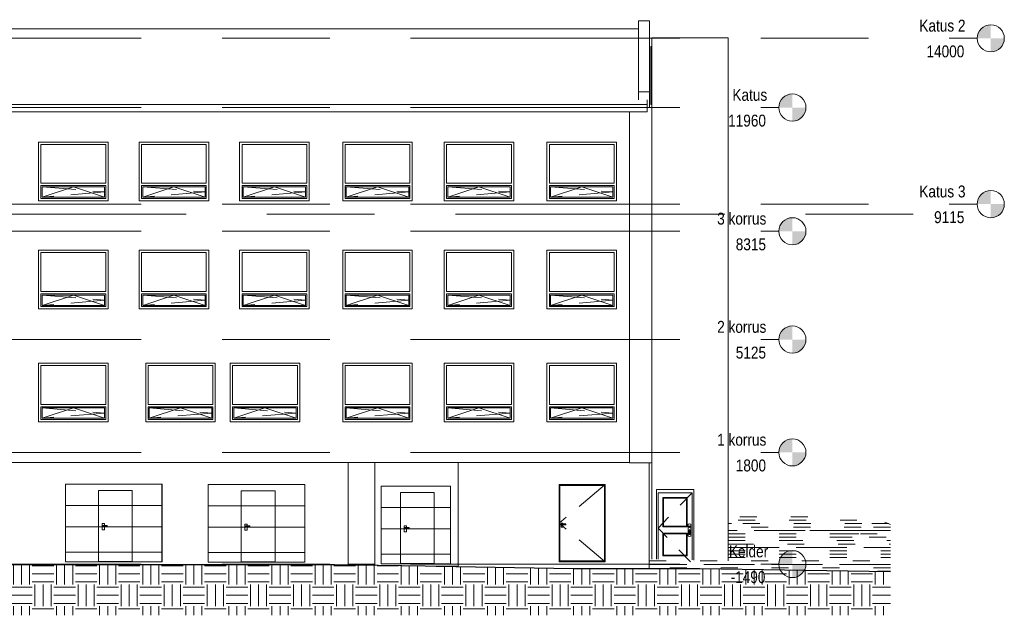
# Model space of a CAD drawing. Header units: millimetres. Extents: x -50720 to 257112, y -21425 to 36888.
# Tile 6 of 6: x 228094 to 257112, y 19340 to 36888. Entities that reach past the tile are written whole.
import ezdxf

# ---------------------------------------------------------------- set-up
doc = ezdxf.new("R2010")
doc.units = ezdxf.units.MM
doc.header["$LTSCALE"] = 500
doc.header["$MEASUREMENT"] = 0
for name, pattern in [('Centre', [31.75, 6.35, -4.7625, 15.875, -4.7625]), ('EST_Dash_1_1_', [2, 1, -1]), ('EST_Dash_1_2_', [3, 1, -2]), ('EST_Dash_2_1_', [3, 2, -1]), ('EST_Dash_3_1_', [4, 3, -1])]:
    doc.linetypes.add(name, pattern=pattern)
for name, color, linetype, lineweight in [('A-DOOR', 31, 'CONTINUOUS', 9), ('A-DOOR-FRAM', 31, 'CONTINUOUS', 25), ('A-DOOR-HDLN', 31, 'EST_Dash_2_1_', 9), ('A-FLOR-LEVL', 44, 'CONTINUOUS', 9), ('A-GLAZ', 151, 'CONTINUOUS', 9), ('A-GLAZ-HDLN', 1, 'EST_Dash_2_1_', 9), ('A-ROOF', 132, 'CONTINUOUS', 9), ('A-WALL', 113, 'CONTINUOUS', 9), ('C-BLDG-PADS', 91, 'CONTINUOUS', 9), ('C-TOPO', 7, 'CONTINUOUS', 9), ('C-TOPO-MAJR', 7, 'EST_Dash_3_1_', 9), ('C-TOPO-MINR', 7, 'EST_Dash_1_2_', 5)]:
    doc.layers.add(name, color=color, linetype=linetype, lineweight=lineweight)
doc.styles.add('Swis721 Cn BT', font='swissc.ttf', dxfattribs={"height": 346.224961})

# ---------------------------------------------------------------- blocks, each defined once
blk = doc.blocks.new('sma_D01 - 1360 x 2270mm 2-5678489-Section 2')
at = {"layer": 'A-DOOR'}
for p, q in [((-84599, 850), (-84599, -1420)), ((-84574, -1420), (-84574, 825)), ((-84574, 825), (-83264, 825)), ((-84574, 825), (-84574, -1400)), ((-83264, 825), (-84574, 825)), ((-83264, -1420), (-83264, 825)), ((-83264, -1400), (-83264, 825)), ((-84537, -282), (-84487, -282)), ((-84537, -402), (-84537, -282)), ((-84487, -282), (-84487, -307)), ((-84487, -402), (-84537, -402)), ((-84524, -307), (-84404, -307)), ((-84524, -332), (-84524, -307)), ((-84404, -332), (-84524, -332)), ((-84487, -332), (-84487, -402)), ((-84404, -332), (-84404, -307)), ((-84574, -1400), (-83264, -1400)), ((-84574, -1420), (-84574, -1400)), ((-84574, -1400), (-83264, -1400)), ((-83264, -1400), (-83264, -1420))]:
    blk.add_line(p, q, dxfattribs=at)
at = {"layer": 'A-DOOR-HDLN'}
for p in [(-83240, 850), (-83240, -1420)]:
    blk.add_line(p, (-84600, -285), dxfattribs=at)
blk = doc.blocks.new('SMA_Overhead-Sectional_3000mm _käiguuks 1000_0002 - 285 x 228mm-5067055-Section 2')
at = {"layer": 'A-DOOR'}
for p, q in [((-93967, 670), (-93967, -1420)), ((-92967, 670), (-93967, 670)), ((-92967, -1420), (-92967, 670)), ((-92092, 850), (-92092, -1430)), ((-92092, 225), (-94938, 225)), ((-92092, -400), (-94938, -400)), ((-93857, -310), (-93787, -310)), ((-93857, -490), (-93857, -310)), ((-93787, -490), (-93857, -490)), ((-93832, -360), (-93832, -390)), ((-93712, -360), (-93832, -360)), ((-93832, -390), (-93712, -390)), ((-93787, -310), (-93787, -360)), ((-93787, -390), (-93787, -490)), ((-93712, -390), (-93712, -360)), ((-92092, -1150), (-94938, -1150)), ((-93967, -1420), (-92967, -1420))]:
    blk.add_line(p, q, dxfattribs=at)
blk = doc.blocks.new('Walls 11 - Walls 11-5052964-Section 2')
at = {"layer": 'A-WALL'}
for p, q in [((-82254, 12419), (-82254, 14513)), ((-81936, 14513), (-82254, 14513)), ((-81936, 14513), (-81936, 12419)), ((-82254, 12192), (-82254, 12419)), ((-82254, 12419), (-81936, 12419)), ((-81936, 12419), (-81936, 11960))]:
    blk.add_line(p, q, dxfattribs=at)
blk = doc.blocks.new('sma_W2 - A-1_ 2050 x 1730mm Avatav-5377240-Section 2')
at = {"layer": 'A-GLAZ'}
for p, q in [((-84885.98038, 3215), (-84885.98038, 4360)), ((-84885.98038, 4360), (-82975.98038, 4360)), ((-82975.98038, 4360), (-82975.98038, 3215)), ((-82975.98038, 3215), (-84885.98038, 3215)), ((-84885.98038, 2770), (-84885.98038, 3145)), ((-84885.98038, 3145), (-82975.98038, 3145)), ((-84850.98038, 2805), (-84850.98038, 3110)), ((-84850.98038, 3110), (-83010.98038, 3110)), ((-83010.98038, 3110), (-83010.98038, 2805)), ((-82975.98038, 3145), (-82975.98038, 2770)), ((-82975.98038, 2770), (-84885.98038, 2770)), ((-83010.98038, 2805), (-84850.98038, 2805))]:
    blk.add_line(p, q, dxfattribs=at)
at = {"layer": 'A-GLAZ-HDLN'}
for p, q in [((-84850.98038, 3110), (-83010.98038, 2957.5)), ((-83930.98038, 3110), (-84850.98038, 2805)), ((-83010.98038, 2957.5), (-84850.98038, 2805)), ((-83010.98038, 2805), (-83930.98038, 3110))]:
    blk.add_line(p, q, dxfattribs=at)
blk = doc.blocks.new('M_Door-Exterior-Single-Two_Lite - Valisuks 1000x2100-5521620-Section 2')
at = {"layer": 'A-DOOR', "linetype": 'EST_Dash_1_1_', "lineweight": 5}
for p in [(-80680, 610), (-80723, -1429)]:
    blk.add_line(p, (-81680, -432), dxfattribs=at)
at = {"layer": 'A-DOOR'}
for p, q in [((-80680, 610), (-81680, 610)), ((-81680, 610), (-81680, -1349)), ((-80680, -1370), (-80680, 610)), ((-81538, 468), (-81538, -398)), ((-80822, 468), (-81538, 468)), ((-81518, -378), (-81518, 448)), ((-81518, 448), (-80842, 448)), ((-80842, 448), (-80842, -378)), ((-80822, -398), (-80822, 468)), ((-81538, -398), (-80822, -398)), ((-80842, -378), (-81518, -378)), ((-81538, -582), (-81538, -1248)), ((-80822, -582), (-81538, -582)), ((-81518, -1228), (-81518, -602)), ((-81518, -602), (-80842, -602)), ((-80842, -602), (-80842, -1228)), ((-80822, -1248), (-80822, -582)), ((-81538, -1248), (-80822, -1248)), ((-80842, -1228), (-81518, -1228))]:
    blk.add_line(p, q, dxfattribs=at)
at = {"layer": 'A-DOOR', "lineweight": 5}
for p, q in [((-80796, -315), (-80796, -665)), ((-80766, -503), (-80766, -601)), ((-80749, -485), (-80762, -485)), ((-80746, -601), (-80746, -503)), ((-80716, -665), (-80716, -315)), ((-80762, -619), (-80749, -619))]:
    blk.add_line(p, q, dxfattribs=at)
at = {"layer": 'A-DOOR', "lineweight": 5, "flags": 128}
for points in [[(-80766, -489), (-80766, -489), (-80766, -489), (-80766, -489), (-80766, -489), (-80766, -489), (-80766, -489), (-80766, -489), (-80766, -490), (-80766, -490), (-80766, -490), (-80766, -490), (-80766, -490), (-80766, -491), (-80766, -491), (-80766, -491), (-80766, -492), (-80766, -492), (-80766, -492), (-80766, -493), (-80766, -493), (-80766, -493), (-80766, -494), (-80766, -494), (-80766, -495), (-80766, -495), (-80766, -496), (-80766, -496), (-80766, -497), (-80766, -497), (-80766, -498), (-80766, -498), (-80766, -499), (-80766, -499), (-80766, -500), (-80766, -500), (-80766, -501), (-80766, -501), (-80766, -502), (-80766, -503), (-80766, -503)], [(-80746, -503), (-80746, -502), (-80746, -502), (-80746, -501), (-80746, -500), (-80746, -500), (-80746, -499), (-80746, -499), (-80746, -498), (-80746, -498), (-80746, -497), (-80746, -497), (-80746, -496), (-80746, -496), (-80746, -495), (-80746, -495), (-80746, -494), (-80746, -494), (-80746, -494), (-80746, -493), (-80746, -493), (-80746, -492), (-80746, -492), (-80746, -492), (-80746, -491), (-80746, -491), (-80746, -491), (-80746, -490), (-80746, -490), (-80746, -490), (-80746, -490), (-80746, -490), (-80746, -489), (-80746, -489), (-80746, -489), (-80746, -489), (-80746, -489), (-80746, -489), (-80746, -489), (-80746, -489)], [(-80766, -601), (-80766, -602), (-80766, -603), (-80766, -603), (-80766, -604), (-80766, -604), (-80766, -605), (-80766, -605), (-80766, -606), (-80766, -606), (-80766, -607), (-80766, -607), (-80766, -608), (-80766, -608), (-80766, -609), (-80766, -609), (-80766, -610), (-80766, -610), (-80766, -611), (-80766, -611), (-80766, -611), (-80766, -612), (-80766, -612), (-80766, -613), (-80766, -613), (-80766, -613), (-80766, -613), (-80766, -614), (-80766, -614), (-80766, -614), (-80766, -614), (-80766, -615), (-80766, -615), (-80766, -615), (-80766, -615), (-80766, -615), (-80766, -615), (-80766, -615), (-80766, -615), (-80766, -615)], [(-80746, -615), (-80746, -615), (-80746, -615), (-80746, -615), (-80746, -615), (-80746, -615), (-80746, -615), (-80746, -615), (-80746, -615), (-80746, -615), (-80746, -614), (-80746, -614), (-80746, -614), (-80746, -614), (-80746, -613), (-80746, -613), (-80746, -613), (-80746, -612), (-80746, -612), (-80746, -612), (-80746, -611), (-80746, -611), (-80746, -610), (-80746, -610), (-80746, -609), (-80746, -609), (-80746, -609), (-80746, -608), (-80746, -608), (-80746, -607), (-80746, -607), (-80746, -606), (-80746, -605), (-80746, -605), (-80746, -604), (-80746, -604), (-80746, -603), (-80746, -603), (-80746, -602), (-80746, -602), (-80746, -601)]]:
    blk.add_lwpolyline(points, dxfattribs=at)
at = {"layer": 'A-DOOR', "lineweight": 5}
for centre, radius, start, end in [((-80756, -396), 90.1, 63.6528, 116.3472), ((-80756, -391), 19, 360, 180), ((-80756, -391), 19, 180, 360), ((-80762, -489), 3.57, 90, 180), ((-80762, -491), 3.57, 180, 225), ((-80749, -489), 3.57, 360, 90), ((-80749, -491), 3.57, 315, 0), ((-80756, -584), 90.1, 243.6528, 296.3472), ((-80762, -613), 3.57, 120, 180), ((-80762, -615), 3.57, 180, 270), ((-80749, -615), 3.57, 270, 0), ((-80749, -613), 3.57, 0, 60)]:
    blk.add_arc(centre, radius, start, end, dxfattribs=at)
at = {"layer": 'A-DOOR'}
for points, knots in [([(-81536, 466), (-81536, 466), (-81536, 466), (-81536, 467), (-81537, 467), (-81537, 467), (-81537, 467), (-81537, 467), (-81537, 468), (-81537, 468), (-81537, 468), (-81538, 468), (-81538, 468), (-81538, 468)], [0, 0, 0, 0, 0.166667, 0.25, 0.333333, 0.375, 0.416667, 0.5, 0.583333, 0.666667, 0.75, 0.833333, 1, 1, 1, 1]), ([(-81518, 448), (-81518, 448), (-81518, 448), (-81518, 448), (-81518, 449), (-81519, 449), (-81519, 449), (-81519, 450), (-81520, 450), (-81520, 450), (-81520, 451), (-81521, 451), (-81521, 452), (-81522, 453), (-81523, 453)], [0, 0, 0, 0, 0.166667, 0.25, 0.333333, 0.416667, 0.458333, 0.5, 0.583333, 0.666667, 0.708333, 0.75, 0.833333, 1, 1, 1, 1]), ([(-80837, 453), (-80837, 453), (-80838, 452), (-80838, 451), (-80839, 451), (-80839, 450), (-80840, 450), (-80840, 450), (-80840, 449), (-80841, 449), (-80841, 449), (-80841, 448), (-80841, 448), (-80842, 448), (-80842, 448)], [-1, -1, -1, -1, -0.833333, -0.75, -0.666667, -0.625, -0.583333, -0.5, -0.458333, -0.416667, -0.333333, -0.25, -0.166667, 0, 0, 0, 0]), ([(-80822, 468), (-80822, 468), (-80822, 468), (-80822, 468), (-80822, 468), (-80822, 468), (-80822, 467), (-80822, 467), (-80822, 467), (-80823, 467), (-80823, 467), (-80823, 466), (-80823, 466), (-80824, 466)], [-1, -1, -1, -1, -0.833333, -0.75, -0.666667, -0.583333, -0.5, -0.416667, -0.375, -0.333333, -0.25, -0.166667, 0, 0, 0, 0]), ([(-81536, -396), (-81536, -396), (-81536, -396), (-81536, -397), (-81537, -397), (-81537, -397), (-81537, -397), (-81537, -397), (-81537, -398), (-81537, -398), (-81537, -398), (-81538, -398), (-81538, -398), (-81538, -398)], [0, 0, 0, 0, 0.166667, 0.25, 0.333333, 0.375, 0.416667, 0.5, 0.583333, 0.666667, 0.75, 0.833333, 1, 1, 1, 1]), ([(-81518, -378), (-81518, -378), (-81518, -378), (-81518, -378), (-81518, -379), (-81519, -379), (-81519, -379), (-81519, -380), (-81520, -380), (-81520, -380), (-81520, -381), (-81521, -381), (-81521, -382), (-81522, -383), (-81523, -383)], [0, 0, 0, 0, 0.166667, 0.25, 0.333333, 0.416667, 0.458333, 0.5, 0.583333, 0.666667, 0.708333, 0.75, 0.833333, 1, 1, 1, 1]), ([(-80842, -378), (-80842, -378), (-80841, -378), (-80841, -378), (-80841, -379), (-80841, -379), (-80840, -379), (-80840, -380), (-80840, -380), (-80839, -380), (-80839, -381), (-80838, -381), (-80838, -382), (-80837, -383), (-80837, -383)], [0, 0, 0, 0, 0.166667, 0.25, 0.333333, 0.416667, 0.458333, 0.5, 0.583333, 0.666667, 0.708333, 0.75, 0.833333, 1, 1, 1, 1]), ([(-80824, -396), (-80823, -396), (-80823, -396), (-80823, -397), (-80823, -397), (-80822, -397), (-80822, -397), (-80822, -397), (-80822, -398), (-80822, -398), (-80822, -398), (-80822, -398), (-80822, -398), (-80822, -398)], [0, 0, 0, 0, 0.166667, 0.25, 0.333333, 0.375, 0.416667, 0.5, 0.583333, 0.666667, 0.75, 0.833333, 1, 1, 1, 1]), ([(-81536, -584), (-81536, -584), (-81536, -584), (-81536, -583), (-81537, -583), (-81537, -583), (-81537, -583), (-81537, -583), (-81537, -582), (-81537, -582), (-81537, -582), (-81538, -582), (-81538, -582), (-81538, -582)], [0, 0, 0, 0, 0.166667, 0.25, 0.333333, 0.375, 0.416667, 0.5, 0.583333, 0.666667, 0.75, 0.833333, 1, 1, 1, 1]), ([(-81518, -602), (-81518, -602), (-81518, -602), (-81518, -602), (-81518, -601), (-81519, -601), (-81519, -601), (-81519, -600), (-81520, -600), (-81520, -600), (-81520, -599), (-81521, -599), (-81521, -598), (-81522, -597), (-81523, -597)], [0, 0, 0, 0, 0.166667, 0.25, 0.333333, 0.416667, 0.458333, 0.5, 0.583333, 0.666667, 0.708333, 0.75, 0.833333, 1, 1, 1, 1]), ([(-80837, -597), (-80837, -597), (-80838, -598), (-80838, -599), (-80839, -599), (-80839, -600), (-80840, -600), (-80840, -600), (-80840, -601), (-80841, -601), (-80841, -601), (-80841, -602), (-80841, -602), (-80842, -602), (-80842, -602)], [-1, -1, -1, -1, -0.833333, -0.75, -0.666667, -0.625, -0.583333, -0.5, -0.458333, -0.416667, -0.333333, -0.25, -0.166667, 0, 0, 0, 0]), ([(-80822, -582), (-80822, -582), (-80822, -582), (-80822, -582), (-80822, -582), (-80822, -582), (-80822, -583), (-80822, -583), (-80822, -583), (-80823, -583), (-80823, -583), (-80823, -584), (-80823, -584), (-80824, -584)], [-1, -1, -1, -1, -0.833333, -0.75, -0.666667, -0.583333, -0.5, -0.416667, -0.375, -0.333333, -0.25, -0.166667, 0, 0, 0, 0]), ([(-81536, -1246), (-81536, -1246), (-81536, -1246), (-81536, -1247), (-81537, -1247), (-81537, -1247), (-81537, -1247), (-81537, -1247), (-81537, -1248), (-81537, -1248), (-81537, -1248), (-81538, -1248), (-81538, -1248), (-81538, -1248)], [0, 0, 0, 0, 0.166667, 0.25, 0.333333, 0.375, 0.416667, 0.5, 0.583333, 0.666667, 0.75, 0.833333, 1, 1, 1, 1]), ([(-81518, -1228), (-81518, -1228), (-81518, -1228), (-81518, -1228), (-81518, -1229), (-81519, -1229), (-81519, -1229), (-81519, -1230), (-81520, -1230), (-81520, -1230), (-81520, -1231), (-81521, -1231), (-81521, -1232), (-81522, -1233), (-81523, -1233)], [0, 0, 0, 0, 0.166667, 0.25, 0.333333, 0.416667, 0.458333, 0.5, 0.583333, 0.666667, 0.708333, 0.75, 0.833333, 1, 1, 1, 1]), ([(-80842, -1228), (-80842, -1228), (-80841, -1228), (-80841, -1228), (-80841, -1229), (-80841, -1229), (-80840, -1229), (-80840, -1230), (-80840, -1230), (-80839, -1230), (-80839, -1231), (-80838, -1231), (-80838, -1232), (-80837, -1233), (-80837, -1233)], [0, 0, 0, 0, 0.166667, 0.25, 0.333333, 0.416667, 0.458333, 0.5, 0.583333, 0.666667, 0.708333, 0.75, 0.833333, 1, 1, 1, 1]), ([(-80824, -1246), (-80823, -1246), (-80823, -1246), (-80823, -1247), (-80823, -1247), (-80822, -1247), (-80822, -1247), (-80822, -1247), (-80822, -1248), (-80822, -1248), (-80822, -1248), (-80822, -1248), (-80822, -1248), (-80822, -1248)], [0, 0, 0, 0, 0.166667, 0.25, 0.333333, 0.375, 0.416667, 0.5, 0.583333, 0.666667, 0.75, 0.833333, 1, 1, 1, 1])]:
    blk.add_open_spline(points, degree=3, knots=knots, dxfattribs=at)
at = {"layer": 'A-DOOR-FRAM', "lineweight": 9}
for p, q in [((-81680, 610), (-81680, -1349)), ((-81680, 610), (-80680, 610)), ((-80680, 610), (-80680, -1370))]:
    blk.add_line(p, q, dxfattribs=at)
blk = doc.blocks.new('SMA_Overhead-Sectional_3000mm _käiguuks 1000_0002 - Tostuks 200 x 228mm-5522331-Section 2')
at = {"layer": 'A-DOOR'}
for p, q in [((-89276, 620), (-89276, -1470)), ((-88276, 620), (-89276, 620)), ((-88276, -1470), (-88276, 620)), ((-87801, 800), (-87801, -1480)), ((-87801, 175), (-89846, 175)), ((-87801, -450), (-89846, -450)), ((-89166, -360), (-89096, -360)), ((-89166, -540), (-89166, -360)), ((-89096, -540), (-89166, -540)), ((-89141, -410), (-89141, -440)), ((-89021, -410), (-89141, -410)), ((-89141, -440), (-89021, -440)), ((-89096, -360), (-89096, -410)), ((-89096, -440), (-89096, -540)), ((-89021, -440), (-89021, -410)), ((-87801, -1200), (-89846, -1200)), ((-89276, -1470), (-88276, -1470))]:
    blk.add_line(p, q, dxfattribs=at)
blk = doc.blocks.new('Level - 1_0 Level Head-243036-Section 2')
at = {"layer": 'A-FLOR-LEVL'}
h = blk.add_hatch(color=256, dxfattribs=at)
edge = h.paths.add_edge_path(flags=0)
edge.add_line((-77723, 1800), (-78123, 1800))
edge.add_arc((-77723, 1800), 400, 90, 180, ccw=False)
edge.add_line((-77723, 2200), (-77723, 1800))
h = blk.add_hatch(color=256, dxfattribs=at)
edge = h.paths.add_edge_path(flags=0)
edge.add_line((-77723, 1400), (-77723, 1800))
edge.add_line((-77723, 1800), (-77323, 1800))
edge.add_arc((-77723, 1800), 400, 270, 360, ccw=False)
blk.add_circle((-77723, 1800), 400, dxfattribs=at)

msp = doc.modelspace()

# ---------------------------------------------------------------- hatches: boundary and pattern name
at = {"layer": 'C-TOPO', "lineweight": 5}
h = msp.add_hatch(dxfattribs=at)
h.set_pattern_fill('FP_3', color=256, style=0, pattern_type=2)
h.set_pattern_definition([(0, (217669.1, 28579.95), (635, 635), [635, -635]), (0, (217669.1, 28818.1), (635, 635), [635, -635]), (0, (217669.1, 29056.2), (635, 635), [635, -635]), (90, (217748.47, 29135.6), (-635, 635), [635, -635]), (90, (217986.6, 29135.6), (-635, 635), [635, -635]), (90, (218224.7, 29135.6), (-635, 635), [635, -635])])
h.paths.add_polyline_path([(253755, 19340), (253755, 20635), (248135, 20715), (244416, 20717), (237285, 20840), (229311, 20834), (225507, 20830), (225507, 19340), (250699, 19340)], flags=0)

# ---------------------------------------------------------------- linework, layer by layer
at = {"layer": 'A-FLOR-LEVL', "linetype": 'Centre'}
for p, q in [((202310, 36340), (256312, 36340)), ((202310, 34300), (250467, 34300)), ((202310, 31455), (256312, 31455)), ((254430, 31155), (202310, 31155)), ((202310, 30655), (250467, 30655)), ((202310, 27465), (250467, 27465)), ((202310, 24140), (250467, 24140)), ((202310, 20850), (250467, 20850))]:
    msp.add_line(p, q, dxfattribs=at)
at = {"layer": 'A-ROOF'}
for p, q in [((246336, 36615), (220737, 36615)), ((246694, 34387), (246694, 36100)), ((246694, 36100), (246724, 36100)), ((246694, 35887), (246724, 35887)), ((225864, 34389), (246586, 34389)), ((246586, 34532), (246586, 34177)), ((246694, 34387), (246724, 34387)), ((246586, 34177), (225864, 34177))]:
    msp.add_line(p, q, dxfattribs=at)
at = {"layer": 'A-WALL'}
for p, q in [((248974, 36350), (246724, 36350)), ((246724, 36350), (246724, 20993)), ((248974, 20946), (248974, 36350)), ((246586, 34300), (246724, 34300)), ((246064, 23835), (246064, 34177)), ((228651, 31555), (228651, 33285)), ((228651, 33285), (230701, 33285)), ((230701, 33285), (230701, 31555)), ((231614, 31555), (231614, 33285)), ((231614, 33285), (233664, 33285)), ((233664, 33285), (233664, 31555)), ((234577, 31555), (234577, 33285)), ((234577, 33285), (236627, 33285)), ((236627, 33285), (236627, 31555)), ((237614, 31555), (237614, 33285)), ((237614, 33285), (239664, 33285)), ((239664, 33285), (239664, 31555)), ((240604, 31555), (240604, 33285)), ((240604, 33285), (242654, 33285)), ((242654, 33285), (242654, 31555)), ((243634, 31555), (243634, 33285)), ((243634, 33285), (245684, 33285)), ((245684, 33285), (245684, 31555)), ((230701, 31555), (228651, 31555)), ((233664, 31555), (231614, 31555)), ((236627, 31555), (234577, 31555)), ((239664, 31555), (237614, 31555)), ((242654, 31555), (240604, 31555)), ((245684, 31555), (243634, 31555)), ((228651, 28365), (228651, 30095)), ((228651, 30095), (230701, 30095)), ((230701, 30095), (230701, 28365)), ((231614, 28365), (231614, 30095)), ((231614, 30095), (233664, 30095)), ((233664, 30095), (233664, 28365)), ((234577, 28365), (234577, 30095)), ((234577, 30095), (236627, 30095)), ((236627, 30095), (236627, 28365)), ((237614, 28365), (237614, 30095)), ((237614, 30095), (239664, 30095)), ((239664, 30095), (239664, 28365)), ((240604, 28365), (240604, 30095)), ((240604, 30095), (242654, 30095)), ((242654, 30095), (242654, 28365)), ((243634, 28365), (243634, 30095)), ((243634, 30095), (245684, 30095)), ((245684, 30095), (245684, 28365)), ((230701, 28365), (228651, 28365)), ((233664, 28365), (231614, 28365)), ((236627, 28365), (234577, 28365)), ((239664, 28365), (237614, 28365)), ((242654, 28365), (240604, 28365)), ((245684, 28365), (243634, 28365)), ((228651, 25040), (228651, 26770)), ((228651, 26770), (230701, 26770)), ((230701, 26770), (230701, 25040)), ((231807, 25040), (231807, 26770)), ((231807, 26770), (233857, 26770)), ((233857, 26770), (233857, 25040)), ((234297, 25040), (234297, 26770)), ((234297, 26770), (236347, 26770)), ((236347, 26770), (236347, 25040)), ((237614, 25040), (237614, 26770)), ((237614, 26770), (239664, 26770)), ((239664, 26770), (239664, 25040)), ((240604, 25040), (240604, 26770)), ((240604, 26770), (242654, 26770)), ((242654, 26770), (242654, 25040)), ((243634, 25040), (243634, 26770)), ((243634, 26770), (245684, 26770)), ((245684, 26770), (245684, 25040)), ((230701, 25040), (228651, 25040)), ((233857, 25040), (231807, 25040)), ((236347, 25040), (234297, 25040)), ((239664, 25040), (237614, 25040)), ((242654, 25040), (240604, 25040)), ((245684, 25040), (243634, 25040)), ((225560, 23840), (246064, 23840)), ((237772, 20832), (237772, 23840)), ((238561, 23840), (238561, 20818)), ((241012, 20790), (241012, 23840)), ((246724, 23835), (246064, 23835)), ((246649, 23835), (246649, 20850)), ((229442, 20920), (229442, 23200)), ((229442, 23200), (232292, 23200)), ((232288, 20920), (232288, 23200)), ((232288, 20920), (232288, 23200)), ((232291, 23200), (232291, 20920)), ((232292, 23200), (232292, 20920)), ((233652, 20910), (233652, 23190)), ((233652, 23190), (236502, 23190)), ((236498, 20910), (236498, 23190)), ((236499, 20910), (236499, 23190)), ((236501, 23190), (236501, 20910)), ((236502, 23190), (236502, 20910)), ((238745, 20860), (238745, 23140)), ((238745, 23140), (240794, 23140)), ((240790, 20860), (240790, 23140)), ((240794, 23140), (240794, 20860)), ((243991, 20920), (243991, 23190)), ((243991, 23190), (245351, 23190)), ((245351, 23190), (245351, 20920)), ((246860, 20990), (246860, 23050)), ((246860, 23050), (247960, 23050)), ((247960, 23050), (247960, 20967)), ((232292, 20920), (229442, 20920)), ((236502, 20910), (233652, 20910)), ((245351, 20920), (243991, 20920)), ((240794, 20860), (238745, 20860)), ((240195, 20790), (241012, 20790)), ((241012, 20850), (246649, 20850))]:
    msp.add_line(p, q, dxfattribs=at)
at = {"layer": 'C-BLDG-PADS'}
for p, q in [((237772, 20850), (238561, 20850)), ((241012, 20790), (241012, 20776)), ((246649, 20850), (246649, 20716))]:
    msp.add_line(p, q, dxfattribs=at)
at = {"layer": 'C-TOPO'}
for p, q in [((253755, 22020), (253596, 22083)), ((232693, 20837), (225507, 20831)), ((232693, 20837), (237285, 20840)), ((236778, 20840), (232693, 20837)), ((236778, 20840), (236771, 20840)), ((236778, 20840), (236973, 20849)), ((236778, 20840), (236784, 20840)), ((236778, 20840), (237285, 20840)), ((237285, 20840), (240040, 20793)), ((237772, 20832), (237874, 20830)), ((237874, 20830), (237772, 20832)), ((240365, 20787), (240040, 20793)), ((240365, 20787), (244416, 20717)), ((248135, 20715), (244416, 20717)), ((248135, 20715), (253755, 20635))]:
    msp.add_line(p, q, dxfattribs=at)
at = {"layer": 'C-TOPO', "lineweight": 25}
for p, q in [((225507, 20831), (232693, 20837)), ((232693, 20837), (237285, 20840)), ((237285, 20840), (240040, 20793)), ((240040, 20793), (240365, 20787)), ((240365, 20787), (244416, 20717)), ((244416, 20717), (248135, 20715)), ((248135, 20715), (253755, 20635))]:
    msp.add_line(p, q, dxfattribs=at)
at = {"layer": 'C-TOPO-MAJR'}
for p, q in [((252884, 21840), (251239, 21840)), ((253755, 21840), (252884, 21840)), ((248974, 21340), (253755, 21340)), ((237285, 20840), (237373, 20840))]:
    msp.add_line(p, q, dxfattribs=at)
at = {"layer": 'C-TOPO-MAJR', "flags": 128}
for points in [[(251239, 21840), (251226, 21840), (251223, 21840), (248974, 21840)], [(228501, 20840), (236778, 20840), (237285, 20840)], [(253755, 20840), (250770, 20840), (246649, 20840)]]:
    msp.add_lwpolyline(points, dxfattribs=at)
at = {"layer": 'C-TOPO-MINR'}
for p, q in [((251320, 22240), (248974, 22240)), ((252771, 22140), (248974, 22140)), ((252911, 22040), (249070, 22040)), ((252897, 21940), (250155, 21940)), ((253755, 21940), (252897, 21940)), ((253704, 22040), (252911, 22040)), ((250675, 21540), (253652, 21540)), ((252132, 21640), (253127, 21640)), ((252324, 21740), (252870, 21740)), ((252870, 21740), (253755, 21740)), ((253127, 21640), (253755, 21640)), ((253652, 21540), (253755, 21540)), ((248974, 21240), (253755, 21240)), ((249218, 21440), (253755, 21440)), ((248974, 21040), (253755, 21040)), ((253380, 20640), (253755, 20640))]:
    msp.add_line(p, q, dxfattribs=at)
at = {"layer": 'C-TOPO-MINR', "flags": 128}
for points in [[(249070, 22040), (249038, 22040), (249032, 22040), (248974, 22040)], [(250155, 21940), (250132, 21940), (250127, 21940), (248974, 21940)], [(248974, 21740), (250180, 21740), (252318, 21740), (252319, 21740), (252324, 21740)], [(248974, 21640), (252103, 21640), (252118, 21640), (252125, 21640), (252132, 21640)], [(248974, 21540), (250591, 21540), (250635, 21540), (250654, 21540), (250675, 21540)], [(248974, 21440), (249078, 21440), (249152, 21440), (249184, 21440), (249218, 21440)], [(246649, 20940), (249787, 20940), (253755, 20940)], [(248974, 21140), (252473, 21140), (253755, 21140)], [(253755, 20740), (251754, 20740), (246649, 20740)]]:
    msp.add_lwpolyline(points, dxfattribs=at)

# ---------------------------------------------------------------- block references
at = {"layer": 'A-DOOR'}
for name, p in [('SMA_Overhead-Sectional_3000mm _käiguuks 1000_0002 - 285 x 228mm-5067055-Section 2', (324380, 22350)), ('SMA_Overhead-Sectional_3000mm _käiguuks 1000_0002 - 285 x 228mm-5067055-Section 2', (328590, 22340)), ('SMA_Overhead-Sectional_3000mm _käiguuks 1000_0002 - Tostuks 200 x 228mm-5522331-Section 2', (328590, 22340)), ('sma_D01 - 1360 x 2270mm 2-5678489-Section 2', (328590, 22340)), ('M_Door-Exterior-Single-Two_Lite - Valisuks 1000x2100-5521620-Section 2', (328590, 22340))]:
    msp.add_blockref(name, p, dxfattribs=at)
at = {"layer": 'A-FLOR-LEVL'}
for p in [(334436, 34540), (328590, 32500), (334436, 29655), (328590, 28855), (328590, 25665), (328590, 22340), (328590, 19050)]:
    msp.add_blockref('Level - 1_0 Level Head-243036-Section 2', p, dxfattribs=at)
at = {"layer": 'A-GLAZ'}
for p in [(313607, 28855), (316570, 28855), (319533, 28855), (322570, 28855), (325560, 28855), (328590, 28855), (313607, 25665), (316570, 25665), (319533, 25665), (322570, 25665), (325560, 25665), (328590, 25665), (313607, 22340), (316763, 22340), (319253, 22340), (322570, 22340), (325560, 22340), (328590, 22340)]:
    msp.add_blockref('sma_W2 - A-1_ 2050 x 1730mm Avatav-5377240-Section 2', p, dxfattribs=at)
at = {"layer": 'A-WALL'}
msp.add_blockref('Walls 11 - Walls 11-5052964-Section 2', (328590, 22340), dxfattribs=at)

# ---------------------------------------------------------------- texts
at = {"layer": 'A-FLOR-LEVL', "char_height": 350, "attachment_point": 1, "style": 'Swis721 Cn BT'}
for s, insert, width in [('Katus 2', (254609, 36888), 1595.36), ('14000', (254819, 36130), 1362.87), ('Katus', (249100, 34848), 1186.5), ('11960', (248973, 34090), 1362.87), ('Katus 3', (254609, 32003), 1595.36), ('3 korrus', (248650, 31203), 1731.64), ('9115', (255044, 31245), 1090.29), ('8315', (249198, 30445), 1090.29), ('2 korrus', (248650, 28013), 1731.64), ('5125', (249198, 27255), 1090.29), ('1 korrus', (248650, 24688), 1731.64), ('1800', (249198, 23930), 1090.29), ('Kelder', (248994, 21398), 1314.77), ('-1490', (249046, 20640), 1274.68)]:
    msp.add_mtext(s, dxfattribs=dict(at, insert=insert, width=width))

doc.saveas('drawing.dxf')
